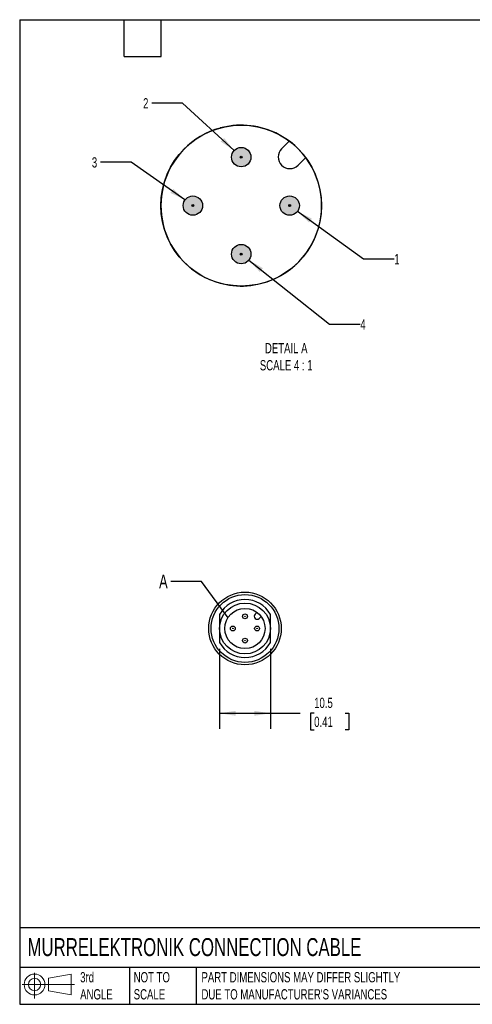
# Model space of a CAD drawing. Header units: millimetres. Extents: x 6 to 273, y 6 to 210.
# Tile 1 of 2: x 6 to 100, y 6 to 210. Entities that reach past the tile are written whole.
import ezdxf

# ---------------------------------------------------------------- set-up
doc = ezdxf.new("R2010")
doc.units = ezdxf.units.MM
doc.linetypes.add('SLD-Solid', pattern=[0])
doc.layers.add('DIMENSIONS', color=140, linetype='SLD-Solid', lineweight=25)
doc.layers.add('TEXT', color=140, linetype='SLD-Solid', lineweight=25)
doc.layers.add('HATCH', color=6, linetype='SLD-Solid')
doc.layers.add('SLD-DEFPOINTS', color=7, linetype='Continuous')
doc.styles.add('SLDTEXTSTYLE0', font='TXT', dxfattribs={"width": 0.7})
doc.dimstyles.new('SLDDIMSTYLE0', dxfattribs={"dimtxt": 2.158008, "dimasz": 3.302, "dimexe": 0, "dimexo": 0.0625, "dimgap": 0.539502, "dimtad": 0, "dimtih": 1, "dimtoh": 1, "dimdec": 1, "dimrnd": 1e-09, "dimzin": 12, "dimdsep": 46, "dimtxsty": 'SLDTEXTSTYLE0', "dimsah": 1, "dimcen": 0.09, "dimadec": 0, "dimazin": 3, "dimtfac": 1, "dimtdec": 1, "dimtofl": 0, "dimtmove": 0, "dimatfit": 3, "dimfxl": 0, "dimfrac": 2, "dimtolj": 1, "dimtzin": 12, "dimarcsym": 0})
doc.dimstyles.new('SLDDIMSTYLE1', dxfattribs={"dimtxt": 0.18, "dimasz": 3.302, "dimexe": 0, "dimexo": 0.0625, "dimgap": 0, "dimtad": 0, "dimtih": 1, "dimtoh": 1, "dimdec": 0, "dimrnd": 1e-09, "dimzin": 0, "dimdsep": 46, "dimtxsty": 'Standard', "dimblk1": 'NONE', "dimblk2": 'NONE', "dimsah": 1, "dimcen": 0.09, "dimadec": 0, "dimazin": 0, "dimtfac": 3.302, "dimtdec": 0, "dimtofl": 0, "dimtmove": 0, "dimatfit": 3, "dimldrblk": 'NONE', "dimfxl": 0, "dimfrac": 2, "dimtolj": 1, "dimtzin": 0, "dimarcsym": 0})
doc.dimstyles.new('SLDDIMSTYLE6', dxfattribs={"dimtxt": 2.158008, "dimasz": 3.302, "dimexe": 0, "dimexo": 0.0625, "dimgap": 0.539502, "dimtad": 0, "dimtih": 1, "dimtoh": 1, "dimdec": 1, "dimlfac": 0.25, "dimrnd": 1e-09, "dimzin": 12, "dimdsep": 46, "dimtxsty": 'SLDTEXTSTYLE0', "dimsah": 1, "dimcen": 0, "dimadec": 0, "dimazin": 3, "dimtfac": 1, "dimtdec": 1, "dimtofl": 0, "dimtmove": 0, "dimatfit": 3, "dimfxl": 0, "dimfrac": 2, "dimtolj": 1, "dimtzin": 12, "dimarcsym": 0})

# ---------------------------------------------------------------- blocks, each defined once
blk = doc.blocks.new('Block11')
at = {"color": 7, "linetype": 'SLD-Solid', "lineweight": 18}
for p, q in [((2.59, 5.31), (2.59, 0)), ((5.48, 4.17), (10.18, 5.03)), ((5.48, 1.6), (5.48, 4.17)), ((10.18, 5.03), (10.18, 0.73)), ((0, 2.88), (10.87, 2.88)), ((5.48, 1.6), (10.18, 0.73))]:
    blk.add_line(p, q, dxfattribs=at)
for radius in [2.15, 1.29]:
    blk.add_circle((2.59, 2.88), radius, dxfattribs=at)
blk = doc.blocks.new('Block12')
at = {"layer": 'SLD-DEFPOINTS'}
blk.add_blockref('Block11', (0, 0), dxfattribs=at)
blk = doc.blocks.new('_D')
at = {"layer": 'DIMENSIONS'}
for p, q in [((47.65, 79.73), (47.65, 63.23)), ((58.15, 79.73), (58.15, 63.23)), ((47.65, 66.41), (58.15, 66.41)), ((58.15, 66.41), (64.27, 66.41)), ((67.19, 66.41), (66.47, 66.41)), ((66.47, 66.41), (66.47, 62.98)), ((73.6, 66.41), (74.33, 66.41)), ((74.33, 66.41), (74.33, 62.98)), ((66.47, 62.98), (67.19, 62.98)), ((74.33, 62.98), (73.6, 62.98))]:
    blk.add_line(p, q, dxfattribs=at)
for points in [[(47.65, 66.41), (50.95, 65.9), (50.95, 66.91)], [(58.15, 66.41), (54.85, 66.91), (54.85, 65.9)]]:
    blk.add_solid(points, dxfattribs=at)
at = {"layer": 'DIMENSIONS', "char_height": 2.117, "attachment_point": 1, "style": 'SLDTEXTSTYLE0'}
for s, insert in [('10.5', (67.19, 69.62)), ('0.41', (67.19, 65.71))]:
    blk.add_mtext(s, dxfattribs=dict(at, insert=insert))
blk = doc.blocks.new('_None')
blk = doc.blocks.new('_D_7')
at = {"layer": 'DIMENSIONS'}
for p, q in [((63.75, 170.01), (77.39, 160.17)), ((77.39, 160.17), (83.74, 160.17))]:
    blk.add_line(p, q, dxfattribs=at)
blk.add_solid([(63.75, 170.01), (66.13, 167.67), (66.73, 168.49)], dxfattribs=at)
at = {"layer": 'DIMENSIONS', "insert": (83.74, 161.18), "char_height": 2.12, "attachment_point": 1, "style": 'SLDTEXTSTYLE0'}
blk.add_mtext('1', dxfattribs=at)
blk = doc.blocks.new('_D_8')
at = {"layer": 'DIMENSIONS'}
for p, q in [((39.98, 192.34), (33.63, 192.34)), ((50.66, 182.54), (39.98, 192.34))]:
    blk.add_line(p, q, dxfattribs=at)
blk.add_solid([(50.66, 182.54), (48.57, 185.14), (47.88, 184.4)], dxfattribs=at)
at = {"layer": 'DIMENSIONS', "insert": (31.84, 193.35), "char_height": 2.12, "attachment_point": 1, "style": 'SLDTEXTSTYLE0'}
blk.add_mtext('2', dxfattribs=at)
blk = doc.blocks.new('_D_9')
at = {"layer": 'DIMENSIONS'}
for p, q in [((29.41, 180.15), (23.06, 180.15)), ((40.5, 172.34), (29.41, 180.15))]:
    blk.add_line(p, q, dxfattribs=at)
blk.add_solid([(40.5, 172.34), (38.09, 174.65), (37.5, 173.82)], dxfattribs=at)
at = {"layer": 'DIMENSIONS', "insert": (21.26, 181.16), "char_height": 2.12, "attachment_point": 1, "style": 'SLDTEXTSTYLE0'}
blk.add_mtext('3', dxfattribs=at)
blk = doc.blocks.new('_D_10')
at = {"layer": 'DIMENSIONS'}
for p, q in [((53.7, 159.94), (70.38, 146.7)), ((70.38, 146.7), (76.73, 146.7))]:
    blk.add_line(p, q, dxfattribs=at)
blk.add_solid([(53.7, 159.94), (55.97, 157.49), (56.6, 158.28)], dxfattribs=at)
at = {"layer": 'DIMENSIONS', "insert": (76.73, 147.71), "char_height": 2.12, "attachment_point": 1, "style": 'SLDTEXTSTYLE0'}
blk.add_mtext('4', dxfattribs=at)

msp = doc.modelspace()

# ---------------------------------------------------------------- hatches: boundary and pattern name
at = {"layer": 'HATCH'}
h = msp.add_hatch(color=256, dxfattribs=at)
h.paths.add_polyline_path([(52.33, 181.18), (52.33, 181.19), (52.33, 181.21), (52.33, 181.22), (52.33, 181.23), (52.32, 181.24), (52.32, 181.25), (52.32, 181.26), (52.31, 181.27), (52.31, 181.28), (52.3, 181.29), (52.3, 181.29), (52.29, 181.3), (52.28, 181.31), (52.28, 181.32), (52.27, 181.33), (52.26, 181.33), (52.25, 181.34), (52.25, 181.35), (52.24, 181.35), (52.23, 181.36), (52.22, 181.36), (52.21, 181.37), (52.2, 181.37), (52.19, 181.38), (52.18, 181.38), (52.17, 181.38), (52.16, 181.38), (52.15, 181.38), (52.14, 181.38), (52.13, 181.38), (52.11, 181.38), (52.1, 181.38), (52.09, 181.38), (52.08, 181.38), (52.07, 181.38), (52.06, 181.37), (52.05, 181.37), (52.04, 181.36), (52.03, 181.36), (52.02, 181.35), (52.02, 181.35), (52.01, 181.34), (52, 181.33), (51.99, 181.33), (51.98, 181.32), (51.98, 181.31), (51.97, 181.3), (51.96, 181.29), (51.96, 181.29), (51.95, 181.28), (51.95, 181.27), (51.94, 181.26), (51.94, 181.25), (51.94, 181.24), (51.94, 181.23), (51.93, 181.22), (51.93, 181.21), (51.93, 181.19), (51.93, 181.18), (51.93, 181.17), (51.93, 181.16), (51.93, 181.15), (51.94, 181.14), (51.94, 181.13), (51.94, 181.12), (51.94, 181.11), (51.95, 181.1), (51.95, 181.09), (51.96, 181.08), (51.96, 181.07), (51.97, 181.06), (51.98, 181.06), (51.98, 181.05), (51.99, 181.04), (52, 181.03), (52.01, 181.03), (52.02, 181.02), (52.02, 181.01), (52.03, 181.01), (52.04, 181), (52.05, 181), (52.06, 181), (52.07, 180.99), (52.08, 180.99), (52.09, 180.99), (52.1, 180.99), (52.11, 180.98), (52.13, 180.98), (52.14, 180.98), (52.15, 180.98), (52.16, 180.99), (52.17, 180.99), (52.18, 180.99), (52.19, 180.99), (52.2, 181), (52.21, 181), (52.22, 181), (52.23, 181.01), (52.24, 181.01), (52.25, 181.02), (52.25, 181.03), (52.26, 181.03), (52.27, 181.04), (52.28, 181.05), (52.28, 181.06), (52.29, 181.06), (52.3, 181.07), (52.3, 181.08), (52.31, 181.09), (52.31, 181.1), (52.32, 181.11), (52.32, 181.12), (52.32, 181.13), (52.33, 181.14), (52.33, 181.15), (52.33, 181.16), (52.33, 181.17)], flags=0)
h.paths.add_polyline_path([(54.12, 180.97), (54.13, 181.08), (54.13, 181.18), (54.13, 181.29), (54.12, 181.4), (54.11, 181.5), (54.09, 181.61), (54.06, 181.71), (54.03, 181.81), (53.99, 181.91), (53.95, 182.01), (53.91, 182.11), (53.85, 182.2), (53.8, 182.29), (53.74, 182.38), (53.67, 182.46), (53.6, 182.54), (53.53, 182.62), (53.45, 182.69), (53.37, 182.76), (53.28, 182.82), (53.19, 182.88), (53.1, 182.93), (53.01, 182.98), (52.91, 183.03), (52.81, 183.07), (52.71, 183.1), (52.61, 183.13), (52.5, 183.15), (52.4, 183.17), (52.29, 183.18), (52.18, 183.18), (52.08, 183.18), (51.97, 183.18), (51.87, 183.17), (51.76, 183.15), (51.66, 183.13), (51.55, 183.1), (51.45, 183.07), (51.35, 183.03), (51.26, 182.98), (51.16, 182.93), (51.07, 182.88), (50.98, 182.82), (50.9, 182.76), (50.81, 182.69), (50.74, 182.62), (50.66, 182.54), (50.59, 182.46), (50.53, 182.38), (50.46, 182.29), (50.41, 182.2), (50.36, 182.11), (50.31, 182.01), (50.27, 181.91), (50.23, 181.81), (50.2, 181.71), (50.18, 181.61), (50.16, 181.5), (50.14, 181.4), (50.13, 181.29), (50.13, 181.18), (50.13, 181.08), (50.14, 180.97), (50.16, 180.87), (50.18, 180.76), (50.2, 180.66), (50.23, 180.56), (50.27, 180.46), (50.31, 180.36), (50.36, 180.26), (50.41, 180.17), (50.46, 180.08), (50.53, 179.99), (50.59, 179.91), (50.66, 179.83), (50.74, 179.75), (50.81, 179.68), (50.9, 179.61), (50.98, 179.55), (51.07, 179.49), (51.16, 179.43), (51.26, 179.39), (51.35, 179.34), (51.45, 179.3), (51.55, 179.27), (51.66, 179.24), (51.76, 179.22), (51.87, 179.2), (51.97, 179.19), (52.08, 179.18), (52.18, 179.18), (52.29, 179.19), (52.4, 179.2), (52.5, 179.22), (52.61, 179.24), (52.71, 179.27), (52.81, 179.3), (52.91, 179.34), (53.01, 179.39), (53.1, 179.43), (53.19, 179.49), (53.28, 179.55), (53.37, 179.61), (53.45, 179.68), (53.53, 179.75), (53.6, 179.83), (53.67, 179.91), (53.74, 179.99), (53.8, 180.08), (53.85, 180.17), (53.91, 180.26), (53.95, 180.36), (53.99, 180.46), (54.03, 180.56), (54.06, 180.66), (54.09, 180.76), (54.11, 180.87)], flags=0)
for points in [[(52.33, 181.16), (52.33, 181.17), (52.33, 181.18), (52.33, 181.19), (52.33, 181.21), (52.33, 181.22), (52.33, 181.23), (52.32, 181.24), (52.32, 181.25), (52.32, 181.26), (52.31, 181.27), (52.31, 181.28), (52.3, 181.29), (52.3, 181.29), (52.29, 181.3), (52.28, 181.31), (52.28, 181.32), (52.27, 181.33), (52.26, 181.33), (52.25, 181.34), (52.25, 181.35), (52.24, 181.35), (52.23, 181.36), (52.22, 181.36), (52.21, 181.37), (52.2, 181.37), (52.19, 181.38), (52.18, 181.38), (52.17, 181.38), (52.16, 181.38), (52.15, 181.38), (52.14, 181.38), (52.13, 181.38), (52.11, 181.38), (52.1, 181.38), (52.09, 181.38), (52.08, 181.38), (52.07, 181.38), (52.06, 181.37), (52.05, 181.37), (52.04, 181.36), (52.03, 181.36), (52.02, 181.35), (52.02, 181.35), (52.01, 181.34), (52, 181.33), (51.99, 181.33), (51.98, 181.32), (51.98, 181.31), (51.97, 181.3), (51.96, 181.29), (51.96, 181.29), (51.95, 181.28), (51.95, 181.27), (51.94, 181.26), (51.94, 181.25), (51.94, 181.24), (51.94, 181.23), (51.93, 181.22), (51.93, 181.21), (51.93, 181.19), (51.93, 181.18), (51.93, 181.17), (51.93, 181.16), (51.93, 181.15), (51.94, 181.14), (51.94, 181.13), (51.94, 181.12), (51.94, 181.11), (51.95, 181.1), (51.95, 181.09), (51.96, 181.08), (51.96, 181.07), (51.97, 181.06), (51.98, 181.06), (51.98, 181.05), (51.99, 181.04), (52, 181.03), (52.01, 181.03), (52.02, 181.02), (52.02, 181.01), (52.03, 181.01), (52.04, 181), (52.05, 181), (52.06, 181), (52.07, 180.99), (52.08, 180.99), (52.09, 180.99), (52.1, 180.99), (52.11, 180.98), (52.13, 180.98), (52.14, 180.98), (52.15, 180.98), (52.16, 180.99), (52.17, 180.99), (52.18, 180.99), (52.19, 180.99), (52.2, 181), (52.21, 181), (52.22, 181), (52.23, 181.01), (52.24, 181.01), (52.25, 181.02), (52.25, 181.03), (52.26, 181.03), (52.27, 181.04), (52.28, 181.05), (52.28, 181.06), (52.29, 181.06), (52.3, 181.07), (52.3, 181.08), (52.31, 181.09), (52.31, 181.1), (52.32, 181.11), (52.32, 181.12), (52.32, 181.13), (52.33, 181.14), (52.33, 181.15)], [(42.33, 171.16), (42.33, 171.17), (42.33, 171.18), (42.33, 171.19), (42.33, 171.21), (42.33, 171.22), (42.33, 171.23), (42.32, 171.24), (42.32, 171.25), (42.32, 171.26), (42.31, 171.27), (42.31, 171.28), (42.3, 171.29), (42.3, 171.29), (42.29, 171.3), (42.28, 171.31), (42.28, 171.32), (42.27, 171.33), (42.26, 171.33), (42.25, 171.34), (42.25, 171.35), (42.24, 171.35), (42.23, 171.36), (42.22, 171.36), (42.21, 171.37), (42.2, 171.37), (42.19, 171.38), (42.18, 171.38), (42.17, 171.38), (42.16, 171.38), (42.15, 171.38), (42.14, 171.38), (42.13, 171.38), (42.11, 171.38), (42.1, 171.38), (42.09, 171.38), (42.08, 171.38), (42.07, 171.38), (42.06, 171.37), (42.05, 171.37), (42.04, 171.36), (42.03, 171.36), (42.02, 171.35), (42.02, 171.35), (42.01, 171.34), (42, 171.33), (41.99, 171.33), (41.98, 171.32), (41.98, 171.31), (41.97, 171.3), (41.96, 171.29), (41.96, 171.29), (41.95, 171.28), (41.95, 171.27), (41.94, 171.26), (41.94, 171.25), (41.94, 171.24), (41.94, 171.23), (41.93, 171.22), (41.93, 171.21), (41.93, 171.19), (41.93, 171.18), (41.93, 171.17), (41.93, 171.16), (41.93, 171.15), (41.94, 171.14), (41.94, 171.13), (41.94, 171.12), (41.94, 171.11), (41.95, 171.1), (41.95, 171.09), (41.96, 171.08), (41.96, 171.07), (41.97, 171.06), (41.98, 171.06), (41.98, 171.05), (41.99, 171.04), (42, 171.03), (42.01, 171.03), (42.02, 171.02), (42.02, 171.01), (42.03, 171.01), (42.04, 171), (42.05, 171), (42.06, 171), (42.07, 170.99), (42.08, 170.99), (42.09, 170.99), (42.1, 170.99), (42.11, 170.98), (42.13, 170.98), (42.14, 170.98), (42.15, 170.98), (42.16, 170.99), (42.17, 170.99), (42.18, 170.99), (42.19, 170.99), (42.2, 171), (42.21, 171), (42.22, 171), (42.23, 171.01), (42.24, 171.01), (42.25, 171.02), (42.25, 171.03), (42.26, 171.03), (42.27, 171.04), (42.28, 171.05), (42.28, 171.06), (42.29, 171.06), (42.3, 171.07), (42.3, 171.08), (42.31, 171.09), (42.31, 171.1), (42.32, 171.11), (42.32, 171.12), (42.32, 171.13), (42.33, 171.14), (42.33, 171.15)], [(62.33, 171.16), (62.33, 171.17), (62.33, 171.18), (62.33, 171.19), (62.33, 171.21), (62.33, 171.22), (62.33, 171.23), (62.32, 171.24), (62.32, 171.25), (62.32, 171.26), (62.31, 171.27), (62.31, 171.28), (62.3, 171.29), (62.3, 171.29), (62.29, 171.3), (62.28, 171.31), (62.28, 171.32), (62.27, 171.33), (62.26, 171.33), (62.25, 171.34), (62.25, 171.35), (62.24, 171.35), (62.23, 171.36), (62.22, 171.36), (62.21, 171.37), (62.2, 171.37), (62.19, 171.38), (62.18, 171.38), (62.17, 171.38), (62.16, 171.38), (62.15, 171.38), (62.14, 171.38), (62.13, 171.38), (62.11, 171.38), (62.1, 171.38), (62.09, 171.38), (62.08, 171.38), (62.07, 171.38), (62.06, 171.37), (62.05, 171.37), (62.04, 171.36), (62.03, 171.36), (62.02, 171.35), (62.02, 171.35), (62.01, 171.34), (62, 171.33), (61.99, 171.33), (61.98, 171.32), (61.98, 171.31), (61.97, 171.3), (61.96, 171.29), (61.96, 171.29), (61.95, 171.28), (61.95, 171.27), (61.94, 171.26), (61.94, 171.25), (61.94, 171.24), (61.94, 171.23), (61.93, 171.22), (61.93, 171.21), (61.93, 171.19), (61.93, 171.18), (61.93, 171.17), (61.93, 171.16), (61.93, 171.15), (61.94, 171.14), (61.94, 171.13), (61.94, 171.12), (61.94, 171.11), (61.95, 171.1), (61.95, 171.09), (61.96, 171.08), (61.96, 171.07), (61.97, 171.06), (61.98, 171.06), (61.98, 171.05), (61.99, 171.04), (62, 171.03), (62.01, 171.03), (62.02, 171.02), (62.02, 171.01), (62.03, 171.01), (62.04, 171), (62.05, 171), (62.06, 171), (62.07, 170.99), (62.08, 170.99), (62.09, 170.99), (62.1, 170.99), (62.11, 170.98), (62.13, 170.98), (62.14, 170.98), (62.15, 170.98), (62.16, 170.99), (62.17, 170.99), (62.18, 170.99), (62.19, 170.99), (62.2, 171), (62.21, 171), (62.22, 171), (62.23, 171.01), (62.24, 171.01), (62.25, 171.02), (62.25, 171.03), (62.26, 171.03), (62.27, 171.04), (62.28, 171.05), (62.28, 171.06), (62.29, 171.06), (62.3, 171.07), (62.3, 171.08), (62.31, 171.09), (62.31, 171.1), (62.32, 171.11), (62.32, 171.12), (62.32, 171.13), (62.33, 171.14), (62.33, 171.15)], [(52.33, 161.16), (52.33, 161.17), (52.33, 161.18), (52.33, 161.19), (52.33, 161.21), (52.33, 161.22), (52.33, 161.23), (52.32, 161.24), (52.32, 161.25), (52.32, 161.26), (52.31, 161.27), (52.31, 161.28), (52.3, 161.29), (52.3, 161.29), (52.29, 161.3), (52.28, 161.31), (52.28, 161.32), (52.27, 161.33), (52.26, 161.33), (52.25, 161.34), (52.25, 161.35), (52.24, 161.35), (52.23, 161.36), (52.22, 161.36), (52.21, 161.37), (52.2, 161.37), (52.19, 161.38), (52.18, 161.38), (52.17, 161.38), (52.16, 161.38), (52.15, 161.38), (52.14, 161.38), (52.13, 161.38), (52.11, 161.38), (52.1, 161.38), (52.09, 161.38), (52.08, 161.38), (52.07, 161.38), (52.06, 161.37), (52.05, 161.37), (52.04, 161.36), (52.03, 161.36), (52.02, 161.35), (52.02, 161.35), (52.01, 161.34), (52, 161.33), (51.99, 161.33), (51.98, 161.32), (51.98, 161.31), (51.97, 161.3), (51.96, 161.29), (51.96, 161.29), (51.95, 161.28), (51.95, 161.27), (51.94, 161.26), (51.94, 161.25), (51.94, 161.24), (51.94, 161.23), (51.93, 161.22), (51.93, 161.21), (51.93, 161.19), (51.93, 161.18), (51.93, 161.17), (51.93, 161.16), (51.93, 161.15), (51.94, 161.14), (51.94, 161.13), (51.94, 161.12), (51.94, 161.11), (51.95, 161.1), (51.95, 161.09), (51.96, 161.08), (51.96, 161.07), (51.97, 161.06), (51.98, 161.06), (51.98, 161.05), (51.99, 161.04), (52, 161.03), (52.01, 161.03), (52.02, 161.02), (52.02, 161.01), (52.03, 161.01), (52.04, 161), (52.05, 161), (52.06, 161), (52.07, 160.99), (52.08, 160.99), (52.09, 160.99), (52.1, 160.99), (52.11, 160.98), (52.13, 160.98), (52.14, 160.98), (52.15, 160.98), (52.16, 160.99), (52.17, 160.99), (52.18, 160.99), (52.19, 160.99), (52.2, 161), (52.21, 161), (52.22, 161), (52.23, 161.01), (52.24, 161.01), (52.25, 161.02), (52.25, 161.03), (52.26, 161.03), (52.27, 161.04), (52.28, 161.05), (52.28, 161.06), (52.29, 161.06), (52.3, 161.07), (52.3, 161.08), (52.31, 161.09), (52.31, 161.1), (52.32, 161.11), (52.32, 161.12), (52.32, 161.13), (52.33, 161.14), (52.33, 161.15)]]:
    msp.add_hatch(color=256, dxfattribs=at).paths.add_polyline_path(points, flags=0)
h = msp.add_hatch(color=256, dxfattribs=at)
h.paths.add_polyline_path([(42.33, 171.18), (42.33, 171.19), (42.33, 171.21), (42.33, 171.22), (42.33, 171.23), (42.32, 171.24), (42.32, 171.25), (42.32, 171.26), (42.31, 171.27), (42.31, 171.28), (42.3, 171.29), (42.3, 171.29), (42.29, 171.3), (42.28, 171.31), (42.28, 171.32), (42.27, 171.33), (42.26, 171.33), (42.25, 171.34), (42.25, 171.35), (42.24, 171.35), (42.23, 171.36), (42.22, 171.36), (42.21, 171.37), (42.2, 171.37), (42.19, 171.38), (42.18, 171.38), (42.17, 171.38), (42.16, 171.38), (42.15, 171.38), (42.14, 171.38), (42.13, 171.38), (42.11, 171.38), (42.1, 171.38), (42.09, 171.38), (42.08, 171.38), (42.07, 171.38), (42.06, 171.37), (42.05, 171.37), (42.04, 171.36), (42.03, 171.36), (42.02, 171.35), (42.02, 171.35), (42.01, 171.34), (42, 171.33), (41.99, 171.33), (41.98, 171.32), (41.98, 171.31), (41.97, 171.3), (41.96, 171.29), (41.96, 171.29), (41.95, 171.28), (41.95, 171.27), (41.94, 171.26), (41.94, 171.25), (41.94, 171.24), (41.94, 171.23), (41.93, 171.22), (41.93, 171.21), (41.93, 171.19), (41.93, 171.18), (41.93, 171.17), (41.93, 171.16), (41.93, 171.15), (41.94, 171.14), (41.94, 171.13), (41.94, 171.12), (41.94, 171.11), (41.95, 171.1), (41.95, 171.09), (41.96, 171.08), (41.96, 171.07), (41.97, 171.06), (41.98, 171.06), (41.98, 171.05), (41.99, 171.04), (42, 171.03), (42.01, 171.03), (42.02, 171.02), (42.02, 171.01), (42.03, 171.01), (42.04, 171), (42.05, 171), (42.06, 171), (42.07, 170.99), (42.08, 170.99), (42.09, 170.99), (42.1, 170.99), (42.11, 170.98), (42.13, 170.98), (42.14, 170.98), (42.15, 170.98), (42.16, 170.99), (42.17, 170.99), (42.18, 170.99), (42.19, 170.99), (42.2, 171), (42.21, 171), (42.22, 171), (42.23, 171.01), (42.24, 171.01), (42.25, 171.02), (42.25, 171.03), (42.26, 171.03), (42.27, 171.04), (42.28, 171.05), (42.28, 171.06), (42.29, 171.06), (42.3, 171.07), (42.3, 171.08), (42.31, 171.09), (42.31, 171.1), (42.32, 171.11), (42.32, 171.12), (42.32, 171.13), (42.33, 171.14), (42.33, 171.15), (42.33, 171.16), (42.33, 171.17)], flags=0)
h.paths.add_polyline_path([(44.12, 170.97), (44.13, 171.08), (44.13, 171.18), (44.13, 171.29), (44.12, 171.4), (44.11, 171.5), (44.09, 171.61), (44.06, 171.71), (44.03, 171.81), (43.99, 171.91), (43.95, 172.01), (43.91, 172.11), (43.85, 172.2), (43.8, 172.29), (43.74, 172.38), (43.67, 172.46), (43.6, 172.54), (43.53, 172.62), (43.45, 172.69), (43.37, 172.76), (43.28, 172.82), (43.19, 172.88), (43.1, 172.93), (43.01, 172.98), (42.91, 173.03), (42.81, 173.07), (42.71, 173.1), (42.61, 173.13), (42.5, 173.15), (42.4, 173.17), (42.29, 173.18), (42.18, 173.18), (42.08, 173.18), (41.97, 173.18), (41.87, 173.17), (41.76, 173.15), (41.66, 173.13), (41.55, 173.1), (41.45, 173.07), (41.35, 173.03), (41.26, 172.98), (41.16, 172.93), (41.07, 172.88), (40.98, 172.82), (40.9, 172.76), (40.81, 172.69), (40.74, 172.62), (40.66, 172.54), (40.59, 172.46), (40.53, 172.38), (40.46, 172.29), (40.41, 172.2), (40.36, 172.11), (40.31, 172.01), (40.27, 171.91), (40.23, 171.81), (40.2, 171.71), (40.18, 171.61), (40.16, 171.5), (40.14, 171.4), (40.13, 171.29), (40.13, 171.18), (40.13, 171.08), (40.14, 170.97), (40.16, 170.87), (40.18, 170.76), (40.2, 170.66), (40.23, 170.56), (40.27, 170.46), (40.31, 170.36), (40.36, 170.26), (40.41, 170.17), (40.46, 170.08), (40.53, 169.99), (40.59, 169.91), (40.66, 169.83), (40.74, 169.75), (40.81, 169.68), (40.9, 169.61), (40.98, 169.55), (41.07, 169.49), (41.16, 169.43), (41.26, 169.39), (41.35, 169.34), (41.45, 169.3), (41.55, 169.27), (41.66, 169.24), (41.76, 169.22), (41.87, 169.2), (41.97, 169.19), (42.08, 169.18), (42.18, 169.18), (42.29, 169.19), (42.4, 169.2), (42.5, 169.22), (42.61, 169.24), (42.71, 169.27), (42.81, 169.3), (42.91, 169.34), (43.01, 169.39), (43.1, 169.43), (43.19, 169.49), (43.28, 169.55), (43.37, 169.61), (43.45, 169.68), (43.53, 169.75), (43.6, 169.83), (43.67, 169.91), (43.74, 169.99), (43.8, 170.08), (43.85, 170.17), (43.91, 170.26), (43.95, 170.36), (43.99, 170.46), (44.03, 170.56), (44.06, 170.66), (44.09, 170.76), (44.11, 170.87)], flags=0)
h = msp.add_hatch(color=256, dxfattribs=at)
h.paths.add_polyline_path([(62.33, 171.18), (62.33, 171.19), (62.33, 171.21), (62.33, 171.22), (62.33, 171.23), (62.32, 171.24), (62.32, 171.25), (62.32, 171.26), (62.31, 171.27), (62.31, 171.28), (62.3, 171.29), (62.3, 171.29), (62.29, 171.3), (62.28, 171.31), (62.28, 171.32), (62.27, 171.33), (62.26, 171.33), (62.25, 171.34), (62.25, 171.35), (62.24, 171.35), (62.23, 171.36), (62.22, 171.36), (62.21, 171.37), (62.2, 171.37), (62.19, 171.38), (62.18, 171.38), (62.17, 171.38), (62.16, 171.38), (62.15, 171.38), (62.14, 171.38), (62.13, 171.38), (62.11, 171.38), (62.1, 171.38), (62.09, 171.38), (62.08, 171.38), (62.07, 171.38), (62.06, 171.37), (62.05, 171.37), (62.04, 171.36), (62.03, 171.36), (62.02, 171.35), (62.02, 171.35), (62.01, 171.34), (62, 171.33), (61.99, 171.33), (61.98, 171.32), (61.98, 171.31), (61.97, 171.3), (61.96, 171.29), (61.96, 171.29), (61.95, 171.28), (61.95, 171.27), (61.94, 171.26), (61.94, 171.25), (61.94, 171.24), (61.94, 171.23), (61.93, 171.22), (61.93, 171.21), (61.93, 171.19), (61.93, 171.18), (61.93, 171.17), (61.93, 171.16), (61.93, 171.15), (61.94, 171.14), (61.94, 171.13), (61.94, 171.12), (61.94, 171.11), (61.95, 171.1), (61.95, 171.09), (61.96, 171.08), (61.96, 171.07), (61.97, 171.06), (61.98, 171.06), (61.98, 171.05), (61.99, 171.04), (62, 171.03), (62.01, 171.03), (62.02, 171.02), (62.02, 171.01), (62.03, 171.01), (62.04, 171), (62.05, 171), (62.06, 171), (62.07, 170.99), (62.08, 170.99), (62.09, 170.99), (62.1, 170.99), (62.11, 170.98), (62.13, 170.98), (62.14, 170.98), (62.15, 170.98), (62.16, 170.99), (62.17, 170.99), (62.18, 170.99), (62.19, 170.99), (62.2, 171), (62.21, 171), (62.22, 171), (62.23, 171.01), (62.24, 171.01), (62.25, 171.02), (62.25, 171.03), (62.26, 171.03), (62.27, 171.04), (62.28, 171.05), (62.28, 171.06), (62.29, 171.06), (62.3, 171.07), (62.3, 171.08), (62.31, 171.09), (62.31, 171.1), (62.32, 171.11), (62.32, 171.12), (62.32, 171.13), (62.33, 171.14), (62.33, 171.15), (62.33, 171.16), (62.33, 171.17)], flags=0)
h.paths.add_polyline_path([(64.12, 170.97), (64.13, 171.08), (64.13, 171.18), (64.13, 171.29), (64.12, 171.4), (64.11, 171.5), (64.09, 171.61), (64.06, 171.71), (64.03, 171.81), (63.99, 171.91), (63.95, 172.01), (63.91, 172.11), (63.85, 172.2), (63.8, 172.29), (63.74, 172.38), (63.67, 172.46), (63.6, 172.54), (63.53, 172.62), (63.45, 172.69), (63.37, 172.76), (63.28, 172.82), (63.19, 172.88), (63.1, 172.93), (63.01, 172.98), (62.91, 173.03), (62.81, 173.07), (62.71, 173.1), (62.61, 173.13), (62.5, 173.15), (62.4, 173.17), (62.29, 173.18), (62.18, 173.18), (62.08, 173.18), (61.97, 173.18), (61.87, 173.17), (61.76, 173.15), (61.66, 173.13), (61.55, 173.1), (61.45, 173.07), (61.35, 173.03), (61.26, 172.98), (61.16, 172.93), (61.07, 172.88), (60.98, 172.82), (60.9, 172.76), (60.81, 172.69), (60.74, 172.62), (60.66, 172.54), (60.59, 172.46), (60.53, 172.38), (60.46, 172.29), (60.41, 172.2), (60.36, 172.11), (60.31, 172.01), (60.27, 171.91), (60.23, 171.81), (60.2, 171.71), (60.18, 171.61), (60.16, 171.5), (60.14, 171.4), (60.13, 171.29), (60.13, 171.18), (60.13, 171.08), (60.14, 170.97), (60.16, 170.87), (60.18, 170.76), (60.2, 170.66), (60.23, 170.56), (60.27, 170.46), (60.31, 170.36), (60.36, 170.26), (60.41, 170.17), (60.46, 170.08), (60.53, 169.99), (60.59, 169.91), (60.66, 169.83), (60.74, 169.75), (60.81, 169.68), (60.9, 169.61), (60.98, 169.55), (61.07, 169.49), (61.16, 169.43), (61.26, 169.39), (61.35, 169.34), (61.45, 169.3), (61.55, 169.27), (61.66, 169.24), (61.76, 169.22), (61.87, 169.2), (61.97, 169.19), (62.08, 169.18), (62.18, 169.18), (62.29, 169.19), (62.4, 169.2), (62.5, 169.22), (62.61, 169.24), (62.71, 169.27), (62.81, 169.3), (62.91, 169.34), (63.01, 169.39), (63.1, 169.43), (63.19, 169.49), (63.28, 169.55), (63.37, 169.61), (63.45, 169.68), (63.53, 169.75), (63.6, 169.83), (63.67, 169.91), (63.74, 169.99), (63.8, 170.08), (63.85, 170.17), (63.91, 170.26), (63.95, 170.36), (63.99, 170.46), (64.03, 170.56), (64.06, 170.66), (64.09, 170.76), (64.11, 170.87)], flags=0)
h = msp.add_hatch(color=256, dxfattribs=at)
h.paths.add_polyline_path([(52.33, 161.18), (52.33, 161.19), (52.33, 161.21), (52.33, 161.22), (52.33, 161.23), (52.32, 161.24), (52.32, 161.25), (52.32, 161.26), (52.31, 161.27), (52.31, 161.28), (52.3, 161.29), (52.3, 161.29), (52.29, 161.3), (52.28, 161.31), (52.28, 161.32), (52.27, 161.33), (52.26, 161.33), (52.25, 161.34), (52.25, 161.35), (52.24, 161.35), (52.23, 161.36), (52.22, 161.36), (52.21, 161.37), (52.2, 161.37), (52.19, 161.38), (52.18, 161.38), (52.17, 161.38), (52.16, 161.38), (52.15, 161.38), (52.14, 161.38), (52.13, 161.38), (52.11, 161.38), (52.1, 161.38), (52.09, 161.38), (52.08, 161.38), (52.07, 161.38), (52.06, 161.37), (52.05, 161.37), (52.04, 161.36), (52.03, 161.36), (52.02, 161.35), (52.02, 161.35), (52.01, 161.34), (52, 161.33), (51.99, 161.33), (51.98, 161.32), (51.98, 161.31), (51.97, 161.3), (51.96, 161.29), (51.96, 161.29), (51.95, 161.28), (51.95, 161.27), (51.94, 161.26), (51.94, 161.25), (51.94, 161.24), (51.94, 161.23), (51.93, 161.22), (51.93, 161.21), (51.93, 161.19), (51.93, 161.18), (51.93, 161.17), (51.93, 161.16), (51.93, 161.15), (51.94, 161.14), (51.94, 161.13), (51.94, 161.12), (51.94, 161.11), (51.95, 161.1), (51.95, 161.09), (51.96, 161.08), (51.96, 161.07), (51.97, 161.06), (51.98, 161.06), (51.98, 161.05), (51.99, 161.04), (52, 161.03), (52.01, 161.03), (52.02, 161.02), (52.02, 161.01), (52.03, 161.01), (52.04, 161), (52.05, 161), (52.06, 161), (52.07, 160.99), (52.08, 160.99), (52.09, 160.99), (52.1, 160.99), (52.11, 160.98), (52.13, 160.98), (52.14, 160.98), (52.15, 160.98), (52.16, 160.99), (52.17, 160.99), (52.18, 160.99), (52.19, 160.99), (52.2, 161), (52.21, 161), (52.22, 161), (52.23, 161.01), (52.24, 161.01), (52.25, 161.02), (52.25, 161.03), (52.26, 161.03), (52.27, 161.04), (52.28, 161.05), (52.28, 161.06), (52.29, 161.06), (52.3, 161.07), (52.3, 161.08), (52.31, 161.09), (52.31, 161.1), (52.32, 161.11), (52.32, 161.12), (52.32, 161.13), (52.33, 161.14), (52.33, 161.15), (52.33, 161.16), (52.33, 161.17)], flags=0)
h.paths.add_polyline_path([(54.12, 160.97), (54.13, 161.08), (54.13, 161.18), (54.13, 161.29), (54.12, 161.4), (54.11, 161.5), (54.09, 161.61), (54.06, 161.71), (54.03, 161.81), (53.99, 161.91), (53.95, 162.01), (53.91, 162.11), (53.85, 162.2), (53.8, 162.29), (53.74, 162.38), (53.67, 162.46), (53.6, 162.54), (53.53, 162.62), (53.45, 162.69), (53.37, 162.76), (53.28, 162.82), (53.19, 162.88), (53.1, 162.93), (53.01, 162.98), (52.91, 163.03), (52.81, 163.07), (52.71, 163.1), (52.61, 163.13), (52.5, 163.15), (52.4, 163.17), (52.29, 163.18), (52.18, 163.18), (52.08, 163.18), (51.97, 163.18), (51.87, 163.17), (51.76, 163.15), (51.66, 163.13), (51.55, 163.1), (51.45, 163.07), (51.35, 163.03), (51.26, 162.98), (51.16, 162.93), (51.07, 162.88), (50.98, 162.82), (50.9, 162.76), (50.81, 162.69), (50.74, 162.62), (50.66, 162.54), (50.59, 162.46), (50.53, 162.38), (50.46, 162.29), (50.41, 162.2), (50.36, 162.11), (50.31, 162.01), (50.27, 161.91), (50.23, 161.81), (50.2, 161.71), (50.18, 161.61), (50.16, 161.5), (50.14, 161.4), (50.13, 161.29), (50.13, 161.18), (50.13, 161.08), (50.14, 160.97), (50.16, 160.87), (50.18, 160.76), (50.2, 160.66), (50.23, 160.56), (50.27, 160.46), (50.31, 160.36), (50.36, 160.26), (50.41, 160.17), (50.46, 160.08), (50.53, 159.99), (50.59, 159.91), (50.66, 159.83), (50.74, 159.75), (50.81, 159.68), (50.9, 159.61), (50.98, 159.55), (51.07, 159.49), (51.16, 159.43), (51.26, 159.39), (51.35, 159.34), (51.45, 159.3), (51.55, 159.27), (51.66, 159.24), (51.76, 159.22), (51.87, 159.2), (51.97, 159.19), (52.08, 159.18), (52.18, 159.18), (52.29, 159.19), (52.4, 159.2), (52.5, 159.22), (52.61, 159.24), (52.71, 159.27), (52.81, 159.3), (52.91, 159.34), (53.01, 159.39), (53.1, 159.43), (53.19, 159.49), (53.28, 159.55), (53.37, 159.61), (53.45, 159.68), (53.53, 159.75), (53.6, 159.83), (53.67, 159.91), (53.74, 159.99), (53.8, 160.08), (53.85, 160.17), (53.91, 160.26), (53.95, 160.36), (53.99, 160.46), (54.03, 160.56), (54.06, 160.66), (54.09, 160.76), (54.11, 160.87)], flags=0)

# ---------------------------------------------------------------- linework, layer by layer
for p, q in [((49.68, 187.6), (47.75, 187.2)), ((57.45, 186.91), (55.55, 187.43)), ((59.27, 186.17), (57.45, 186.91)), ((60.47, 182.92), (62.05, 184.5)), ((65.44, 181.1), (63.87, 179.53)), ((47.75, 155.17), (49.68, 154.77)), ((55.55, 154.94), (57.45, 155.46)), ((57.45, 155.46), (59.27, 156.2)), ((54.98, 86.84), (55.38, 87.23)), ((56.23, 86.39), (55.83, 85.99))]:
    msp.add_line(p, q)
at = {"flags": 128}
for points in [[(35.99, 175.08), (35.65, 173.15), (35.53, 171.18)], [(35.53, 171.18), (35.65, 169.22), (35.99, 167.28)]]:
    msp.add_lwpolyline(points, dxfattribs=at)
for centre, radius in [((52.13, 181.18), 2), ((52.13, 181.18), 0.2), ((42.13, 171.18), 2), ((62.13, 171.18), 2), ((42.13, 171.18), 0.2), ((62.13, 171.18), 0.2), ((52.13, 161.18), 2), ((52.13, 161.18), 0.2), ((52.9, 83.91), 7.5), ((52.9, 83.91), 7), ((52.9, 83.91), 5.25), ((52.9, 83.91), 4.15), ((52.9, 86.41), 0.5), ((52.9, 86.41), 0.05), ((50.4, 83.91), 0.5), ((50.4, 83.91), 0.05), ((55.4, 83.91), 0.5), ((55.4, 83.91), 0.05), ((52.9, 81.41), 0.5), ((52.9, 81.41), 0.05)]:
    msp.add_circle(centre, radius)
for centre, radius, start, end in [((52.13, 171.18), 16.6, 105.283, 166.4151), ((52.13, 171.18), 16.6, 78.1132, 98.4905), ((52.13, 171.18), 16.6, 295.4717, 64.5283), ((62.17, 181.22), 2.4, 135, 315), ((52.13, 171.18), 16.6, 193.5849, 254.717), ((52.13, 171.18), 16.6, 261.5095, 281.8868), ((52.9, 83.91), 6, 28.955, 151.045), ((55.41, 86.42), 0.6, 135, 315), ((52.9, 83.91), 6, 208.955, 331.045)]:
    msp.add_arc(centre, radius, start, end)
for points in [[(47.65, 86.81), (47.65, 86.28), (47.65, 85.79), (47.65, 84.83), (47.65, 84.37), (47.65, 83.91)], [(58.15, 83.91), (58.15, 84.37), (58.15, 84.83), (58.15, 85.79), (58.15, 86.28), (58.15, 86.81)], [(47.65, 83.91), (47.65, 83.44), (47.65, 82.98), (47.65, 82.03), (47.65, 81.54), (47.65, 81)], [(58.15, 81), (58.15, 81.54), (58.15, 82.03), (58.15, 82.98), (58.15, 83.44), (58.15, 83.91)]]:
    msp.add_open_spline(points, degree=3, knots=[0, 0, 0, 0, 0.5, 0.5, 1, 1, 1, 1])
at = {"layer": 'SLD-DEFPOINTS'}
msp.add_circle((52.13, 171.18), 16.6, dxfattribs=at)
at = {"layer": 'TEXT'}
for p, q in [((6.35, 209.55), (273.05, 209.55)), ((6.35, 209.55), (6.35, 6.35)), ((27.94, 201.93), (27.94, 209.55)), ((35.56, 201.93), (35.56, 209.55)), ((27.94, 201.93), (35.56, 201.93)), ((273.05, 22.13), (6.35, 22.13)), ((273.05, 13.97), (6.35, 13.97)), ((29.04, 13.97), (29.04, 6.35)), ((42.84, 13.97), (42.84, 6.35)), ((6.35, 6.35), (273.05, 6.35))]:
    msp.add_line(p, q, dxfattribs=at)
msp.add_circle((52.9, 83.91), 4.15, dxfattribs=at)

# ---------------------------------------------------------------- block references
at = {"layer": 'SLD-DEFPOINTS'}
msp.add_blockref('Block12', (6.84, 7.55), dxfattribs=at)

# ---------------------------------------------------------------- texts
at = {"layer": 'TEXT', "style": 'SLDTEXTSTYLE0'}
for s, insert, char_height, attachment_point in [('DETAIL A^JSCALE 4 : 1', (61.42, 142.82), 2.1167, 2), ('A', (35.16, 95.04), 2.82, 1), ('MURRELEKTRONIK CONNECTION CABLE', (7.97, 20.01), 3.7042, 1), ('3rd^JANGLE', (18.85, 13), 2.117, 1), ('NOT TO^JSCALE', (29.91, 13), 2.1167, 1), ("PART DIMENSIONS MAY DIFFER SLIGHTLY ^JDUE TO MANUFACTURER'S VARIANCES", (43.91, 13), 2.1167, 1)]:
    msp.add_mtext(s, dxfattribs=dict(at, insert=insert, char_height=char_height, attachment_point=attachment_point))

# ---------------------------------------------------------------- dimensions: what is measured, and where the dimension line sits
at = {"layer": 'DIMENSIONS'}
for p1, p2, text, picture, middle in [((53.6, 179.83), (50.66, 182.54), '2', '_D_8', (32.74, 192.34)), ((43.77, 170.03), (40.5, 172.34), '3', '_D_9', (22.16, 180.15)), ((60.51, 172.35), (63.75, 170.01), '1', '_D_7', (84.64, 160.17)), ((50.56, 162.43), (53.7, 159.94), '4', '_D_10', (77.62, 146.7))]:
    dim = msp.add_diameter_dim_2p(p1=p1, p2=p2, text=text, dimstyle='SLDDIMSTYLE6', override={"dimpost": '<>'}, dxfattribs=at)
    dim.commit()
    dim.dimension.update_dxf_attribs({"geometry": picture, "text_midpoint": middle, "dimtype": 163})
dim = msp.add_linear_dim(base=(58.15, 66.41), p1=(47.65, 81), p2=(58.15, 81), angle=0, dimstyle='SLDDIMSTYLE0', dxfattribs=at)
dim.commit()
dim.dimension.update_dxf_attribs({"geometry": '_D', "text_midpoint": (70.4, 66.41), "dimtype": 160})

# ---------------------------------------------------------------- leaders
at = {"layer": 'TEXT', "has_arrowhead": 0}
msp.add_leader([(49.4, 86.13), (43.94, 93.63), (37.59, 93.63)], dimstyle='SLDDIMSTYLE1', dxfattribs=at)

doc.saveas('drawing.dxf')
